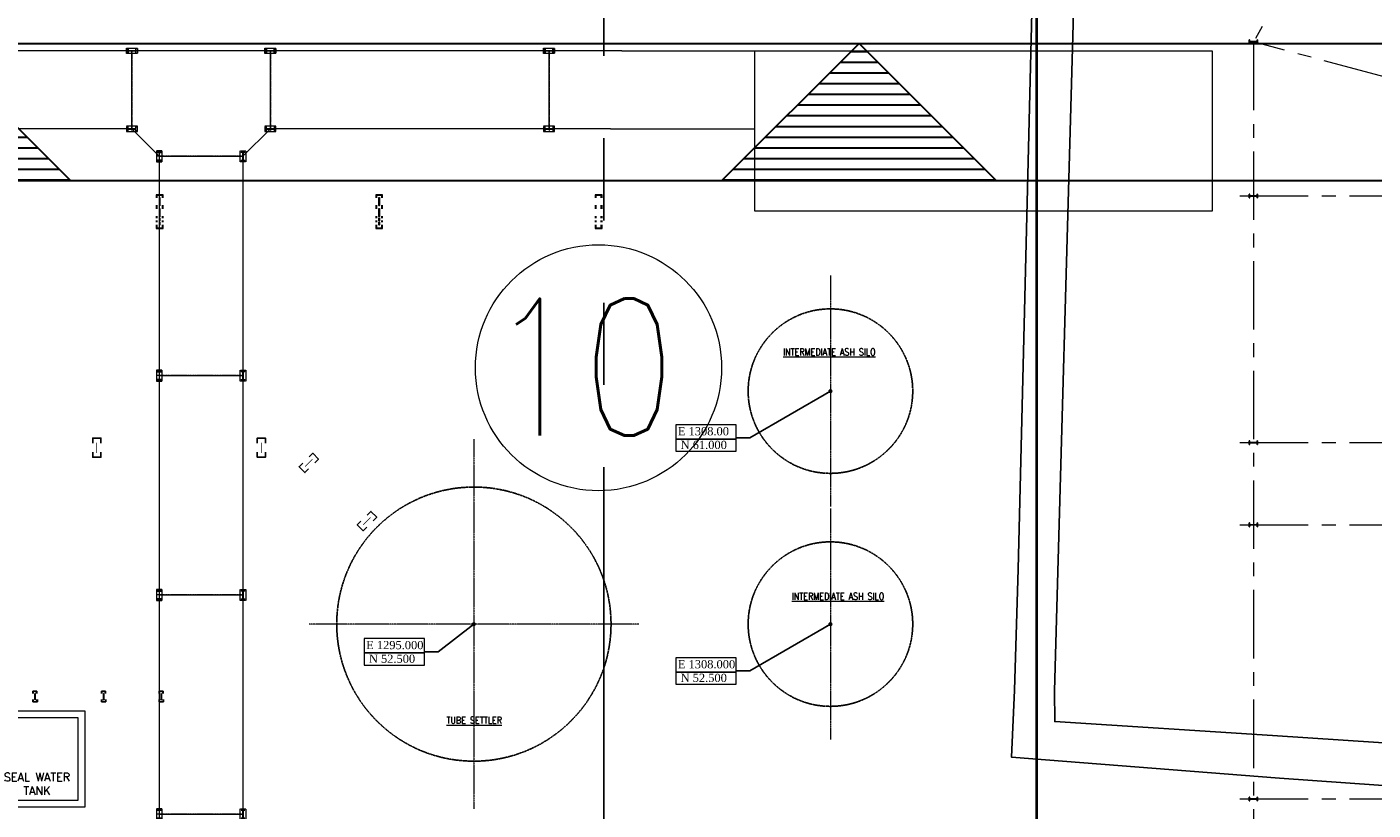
# Model space of a CAD drawing. Header units: inches. Extents: x -4968858 to -265257, y -220693 to 1871410.
# Tile 68 of 225: x -2027479 to -1978399, y 991879 to 1020451. Entities that reach past the tile are written whole.
import ezdxf

# ---------------------------------------------------------------- set-up
doc = ezdxf.new("R2010")
doc.units = ezdxf.units.IN
doc.header["$MEASUREMENT"] = 0
for name, pattern in [('CENTER', [2, 1.25, -0.25, 0.25, -0.25]), ('CENTER2', [1.125, 0.75, -0.125, 0.125, -0.125]), ('CENTERX2', [4, 2.5, -0.5, 0.5, -0.5]), ('CONTINOUS', [0]), ('DASHED', [0.75, 0.5, -0.25]), ('HIDDEN', [0.375, 0.25, -0.125]), ('PHANTOM', [2.5, 1.25, -0.25, 0.25, -0.25, 0.25, -0.25])]:
    doc.linetypes.add(name, pattern=pattern)
for name, color, linetype, lineweight in [('01_ CENTER LINE', 1, 'CENTER2', 0), ('01_Dimension', 12, 'Continuous', 13), ('01_Pipe Support', 31, 'Continuous', 13), ('13.CIVIL', 54, 'Continuous', 15), ('15. CENTER LINE', 1, 'CENTER2', 0), ('1_Leader', 1, 'Continuous', 13), ('1_Text3.5', 2, 'Continuous', 18), ('23. TEXTS', 155, 'Continuous', 9), ('2cen', 1, 'CENTER', 18), ('CABLE TRENCH', 254, 'DASHED', 0), ('COLUMN', 5, 'Continuous', 25), ('New pipe', 11, 'Continuous', 50)]:
    doc.layers.add(name, color=color, linetype=linetype, lineweight=lineweight)
for name, color, linetype in [('1', 1, 'Continuous'), ('3', 1, 'Continuous'), ('DIM', 2, 'Continuous'), ('grid-20m', 53, 'Continuous'), ('HATCH', 9, 'Continuous'), ('PR cols', 7, 'Continuous'), ('SLOPE', 20, 'Continuous'), ('UNDER GROUND CABLE LINE', 183, 'Continuous')]:
    doc.layers.add(name, color=color, linetype=linetype)
doc.styles.add('1_Romans', font='romans.shx', dxfattribs={"width": 0.85})
doc.styles.add('ROMAND', font='romans.shx', dxfattribs={"height": 250})
doc.styles.add('ROMANS', font='romans.shx', dxfattribs={"width": 0.8})
doc.styles.add('S4', font='romantic.ttf')
doc.styles.get("Standard").update_dxf_attribs({"font": 'romans.shx', "height": 1000})
doc.dimstyles.new('gen', dxfattribs={"dimscale": 75, "dimtxt": 2.25, "dimasz": 2, "dimexe": 0.75, "dimexo": 0.75, "dimgap": 0.9, "dimtad": 1, "dimdec": 0, "dimdsep": 46, "dimtxsty": 'ROMANS', "dimcen": 0, "dimclrd": 1, "dimclre": 1, "dimclrt": 3, "dimazin": 2, "dimtfac": 0.9, "dimtdec": 0, "dimtmove": 0, "dimatfit": 3, "dimfxl": 0, "dimtolj": 1, "dimarcsym": 0})

# ---------------------------------------------------------------- blocks, each defined once
blk = doc.blocks.new('600NB Pipe')
at = {"layer": 'New pipe', "color": 3, "linetype": 'HIDDEN', "ltscale": 10000, "const_width": 100}
blk.add_lwpolyline([(1315775, 2738), (1315775, 76130)], dxfattribs=at)
blk = doc.blocks.new('A$C4D8A3F78')
at = {"layer": 'UNDER GROUND CABLE LINE'}
for points in [[(44892, 117494, 219123), (44336, 124232, 219164), (43881, 146843, 219014), (24631, 148201, 218380), (14860, 148963, 218354), (14974, 151410, 218348), (15099, 155819, 218225), (15600, 176144, 217988)], [(17125, 176144, 217948), (16424, 151386, 218355), (16439, 150266, 218321), (24370, 149760, 218401), (42047, 148587, 218614), (45385, 148263, 219067), (45832, 124414, 219179), (46387, 117425, 219102)]]:
    blk.add_polyline3d(points, dxfattribs=at)
blk = doc.blocks.new('A$C210D246B')
at = {"layer": '01_ CENTER LINE'}
for p, q in [((-49969, 12372, 0), (-49969, 9418, -1)), ((-41469, 12420, 1), (-41469, 9466, 0)), ((-31969, 12420, 1), (-31969, 9466, 0)), ((-25969, 12420, 1), (-25969, 9466, 0)), ((-20919, 12420, 1), (-20919, 9466, 0)), ((-10759, 12420, 0), (-10759, 9466, -1)), ((-21915, 8566, 0), (-25069, 8566, -1)), ((-21915, 566, 0), (-25069, 566, 0)), ((-21915, -7434, 0), (-25069, -7434, 0)), ((-21915, -15434, 0), (-25069, -15434, 0))]:
    blk.add_line(p, q, dxfattribs=at)
at = {"layer": '01_Dimension'}
for p, q in [((-49969, 12364, 1), (-49969, 12372, 1)), ((-41469, 12412, 1), (-41469, 12420, 1)), ((-31969, 12412, 1), (-31969, 12420, 1)), ((-25969, 12412, 1), (-25969, 12420, 1)), ((-20919, 12412, 1), (-20919, 12420, 1)), ((-10759, 12412, 0), (-10759, 12420, 0)), ((-49969, 9522, 0), (-49969, 9514, 0)), ((-41469, 9570, 1), (-41469, 9562, 1)), ((-31969, 9570, 1), (-31969, 9562, 1)), ((-25969, 9570, 1), (-25969, 9562, 1)), ((-20919, 9570, 1), (-20919, 9562, 1)), ((-10759, 9570, 0), (-10759, 9562, 0)), ((-24965, 8566), (-24973, 8566)), ((-21923, 8566), (-21915, 8566)), ((-24965, 566, 0), (-24973, 566, 0)), ((-21923, 566, 0), (-21915, 566, 0)), ((-24965, -7434, 0), (-24973, -7434, 0)), ((-21923, -7434, 0), (-21915, -7434, 0)), ((-24965, -15434, 0), (-24973, -15434, 0)), ((-21923, -15434, 0), (-21915, -15434, 0))]:
    blk.add_line(p, q, dxfattribs=at)
at = {"layer": '01_Pipe Support'}
for p, q in [((-8109, 12416), (-49969, 12416)), ((-49969, 9518, 0), (-49969, 12368, 1)), ((-41469, 9566, 1), (-41469, 12416, 1)), ((-31969, 9566, 1), (-31969, 12416, 1)), ((-25969, 9566, 1), (-25969, 12416, 1)), ((-20919, 9566, 1), (-20919, 12416, 1)), ((-10759, 9566, 0), (-10759, 12416, 0)), ((-25969, 9566), (-49969, 9566)), ((-25969, 9566), (-24969, 8566)), ((-20919, 9566), (-21919, 8566)), ((-8518, 9566), (-20919, 9566)), ((-24969, 8566), (-21919, 8566)), ((-24969, 8566, 0), (-24969, -16921, 0)), ((-21919, 8566, 0), (-21919, -16921, 0)), ((-24969, 566, 0), (-21919, 566, 0)), ((-24969, -7434, 0), (-21919, -7434, 0)), ((-24969, -15434, 0), (-21919, -15434, 0))]:
    blk.add_line(p, q, dxfattribs=at)
at = {"layer": '01_Pipe Support', "linetype": 'CENTER2', "ltscale": 2}
for points, elevation in [([(-49769, 12268), (-50169, 12268), (-50169, 12468), (-49769, 12468)], 1), ([(-41269, 12316), (-41669, 12316), (-41669, 12516), (-41269, 12516)], 1), ([(-31769, 12316), (-32169, 12316), (-32169, 12516), (-31769, 12516)], 1), ([(-25769, 12316), (-26169, 12316), (-26169, 12516), (-25769, 12516)], 1), ([(-20719, 12316), (-21119, 12316), (-21119, 12516), (-20719, 12516)], 1), ([(-10559, 12316), (-10959, 12316), (-10959, 12516), (-10559, 12516)], 0), ([(-49769, 9618), (-50169, 9618), (-50169, 9418), (-49769, 9418)], 1), ([(-41269, 9666), (-41669, 9666), (-41669, 9466), (-41269, 9466)], 1), ([(-31769, 9666), (-32169, 9666), (-32169, 9466), (-31769, 9466)], 1), ([(-25769, 9666), (-26169, 9666), (-26169, 9466), (-25769, 9466)], 1), ([(-20719, 9666), (-21119, 9666), (-21119, 9466), (-20719, 9466)], 1), ([(-10559, 9666), (-10959, 9666), (-10959, 9466), (-10559, 9466)], 0), ([(-24869, 8366), (-24869, 8766), (-25069, 8766), (-25069, 8366)], 0), ([(-22019, 8366), (-22019, 8766), (-21819, 8766), (-21819, 8366)], 0), ([(-24869, 366), (-24869, 766), (-25069, 766), (-25069, 366)], 0), ([(-22019, 366), (-22019, 766), (-21819, 766), (-21819, 366)], 0), ([(-24869, -7634), (-24869, -7234), (-25069, -7234), (-25069, -7634)], 0), ([(-22019, -7634), (-22019, -7234), (-21819, -7234), (-21819, -7634)], 0), ([(-24869, -15634), (-24869, -15234), (-25069, -15234), (-25069, -15634)], 0), ([(-22019, -15634), (-22019, -15234), (-21819, -15234), (-21819, -15634)], 0)]:
    blk.add_lwpolyline(points, close=True, dxfattribs=dict(at, elevation=elevation))
at = {"layer": '01_Pipe Support'}
for points, elevation in [([(-49819, 12438), (-49819, 12298), (-49821, 12298, -0.373885), (-49828, 12304), (-49835, 12352, 0.373885), (-49849, 12364), (-50089, 12364, 0.373885), (-50103, 12352), (-50110, 12304, -0.373885), (-50117, 12298), (-50119, 12298), (-50119, 12438), (-50117, 12438, -0.373885), (-50110, 12432), (-50103, 12384, 0.373885), (-50089, 12372), (-49849, 12372, 0.373885), (-49835, 12384), (-49828, 12432, -0.373885), (-49821, 12438)], 1), ([(-41319, 12486), (-41319, 12346), (-41321, 12346, -0.373885), (-41328, 12352), (-41335, 12400, 0.373885), (-41349, 12412), (-41589, 12412, 0.373885), (-41603, 12400), (-41610, 12352, -0.373885), (-41617, 12346), (-41619, 12346), (-41619, 12486), (-41617, 12486, -0.373885), (-41610, 12480), (-41603, 12432, 0.373885), (-41589, 12420), (-41349, 12420, 0.373885), (-41335, 12432), (-41328, 12480, -0.373885), (-41321, 12486)], 1), ([(-31819, 12486), (-31819, 12346), (-31821, 12346, -0.373885), (-31828, 12352), (-31835, 12400, 0.373885), (-31849, 12412), (-32089, 12412, 0.373885), (-32103, 12400), (-32110, 12352, -0.373885), (-32117, 12346), (-32119, 12346), (-32119, 12486), (-32117, 12486, -0.373885), (-32110, 12480), (-32103, 12432, 0.373885), (-32089, 12420), (-31849, 12420, 0.373885), (-31835, 12432), (-31828, 12480, -0.373885), (-31821, 12486)], 1), ([(-25819, 12486), (-25819, 12346), (-25821, 12346, -0.373885), (-25828, 12352), (-25835, 12400, 0.373885), (-25849, 12412), (-26089, 12412, 0.373885), (-26103, 12400), (-26110, 12352, -0.373885), (-26117, 12346), (-26119, 12346), (-26119, 12486), (-26117, 12486, -0.373885), (-26110, 12480), (-26103, 12432, 0.373885), (-26089, 12420), (-25849, 12420, 0.373885), (-25835, 12432), (-25828, 12480, -0.373885), (-25821, 12486)], 1), ([(-20769, 12486), (-20769, 12346), (-20771, 12346, -0.373885), (-20778, 12352), (-20785, 12400, 0.373885), (-20799, 12412), (-21039, 12412, 0.373885), (-21053, 12400), (-21060, 12352, -0.373885), (-21067, 12346), (-21069, 12346), (-21069, 12486), (-21067, 12486, -0.373885), (-21060, 12480), (-21053, 12432, 0.373885), (-21039, 12420), (-20799, 12420, 0.373885), (-20785, 12432), (-20778, 12480, -0.373885), (-20771, 12486)], 1), ([(-10609, 12486), (-10609, 12346), (-10611, 12346, -0.373885), (-10618, 12352), (-10625, 12400, 0.373885), (-10639, 12412), (-10879, 12412, 0.373885), (-10893, 12400), (-10899, 12352, -0.373885), (-10906, 12346), (-10909, 12346), (-10909, 12486), (-10906, 12486, -0.373885), (-10899, 12480), (-10893, 12432, 0.373885), (-10879, 12420), (-10639, 12420, 0.373885), (-10625, 12432), (-10618, 12480, -0.373885), (-10611, 12486)], 0), ([(-49819, 9448), (-49819, 9588), (-49821, 9588, 0.373885), (-49828, 9582), (-49835, 9534, -0.373885), (-49849, 9522), (-50089, 9522, -0.373885), (-50103, 9534), (-50110, 9582, 0.373885), (-50117, 9588), (-50119, 9588), (-50119, 9448), (-50117, 9448, 0.373885), (-50110, 9454), (-50103, 9502, -0.373885), (-50089, 9514), (-49849, 9514, -0.373885), (-49835, 9502), (-49828, 9454, 0.373885), (-49821, 9448)], 1), ([(-41319, 9496), (-41319, 9636), (-41321, 9636, 0.373885), (-41328, 9630), (-41335, 9582, -0.373885), (-41349, 9570), (-41589, 9570, -0.373885), (-41603, 9582), (-41610, 9630, 0.373885), (-41617, 9636), (-41619, 9636), (-41619, 9496), (-41617, 9496, 0.373885), (-41610, 9502), (-41603, 9550, -0.373885), (-41589, 9562), (-41349, 9562, -0.373885), (-41335, 9550), (-41328, 9502, 0.373885), (-41321, 9496)], 1), ([(-31819, 9496), (-31819, 9636), (-31821, 9636, 0.373885), (-31828, 9630), (-31835, 9582, -0.373885), (-31849, 9570), (-32089, 9570, -0.373885), (-32103, 9582), (-32110, 9630, 0.373885), (-32117, 9636), (-32119, 9636), (-32119, 9496), (-32117, 9496, 0.373885), (-32110, 9502), (-32103, 9550, -0.373885), (-32089, 9562), (-31849, 9562, -0.373885), (-31835, 9550), (-31828, 9502, 0.373885), (-31821, 9496)], 1), ([(-25819, 9496), (-25819, 9636), (-25821, 9636, 0.373885), (-25828, 9630), (-25835, 9582, -0.373885), (-25849, 9570), (-26089, 9570, -0.373885), (-26103, 9582), (-26110, 9630, 0.373885), (-26117, 9636), (-26119, 9636), (-26119, 9496), (-26117, 9496, 0.373885), (-26110, 9502), (-26103, 9550, -0.373885), (-26089, 9562), (-25849, 9562, -0.373885), (-25835, 9550), (-25828, 9502, 0.373885), (-25821, 9496)], 1), ([(-20769, 9496), (-20769, 9636), (-20771, 9636, 0.373885), (-20778, 9630), (-20785, 9582, -0.373885), (-20799, 9570), (-21039, 9570, -0.373885), (-21053, 9582), (-21060, 9630, 0.373885), (-21067, 9636), (-21069, 9636), (-21069, 9496), (-21067, 9496, 0.373885), (-21060, 9502), (-21053, 9550, -0.373885), (-21039, 9562), (-20799, 9562, -0.373885), (-20785, 9550), (-20778, 9502, 0.373885), (-20771, 9496)], 1), ([(-10609, 9496), (-10609, 9636), (-10611, 9636, 0.373885), (-10618, 9630), (-10625, 9582, -0.373885), (-10639, 9570), (-10879, 9570, -0.373885), (-10893, 9582), (-10899, 9630, 0.373885), (-10906, 9636), (-10909, 9636), (-10909, 9496), (-10906, 9496, 0.373885), (-10899, 9502), (-10893, 9550, -0.373885), (-10879, 9562), (-10639, 9562, -0.373885), (-10625, 9550), (-10618, 9502, 0.373885), (-10611, 9496)], 0), ([(-25039, 8416), (-24899, 8416), (-24899, 8418, 0.373885), (-24905, 8425), (-24953, 8432, -0.373885), (-24965, 8446), (-24965, 8686, -0.373885), (-24953, 8700), (-24905, 8707, 0.373885), (-24899, 8714), (-24899, 8716), (-25039, 8716), (-25039, 8714, 0.373885), (-25033, 8707), (-24985, 8700, -0.373885), (-24973, 8686), (-24973, 8446, -0.373885), (-24985, 8432), (-25033, 8425, 0.373885), (-25039, 8418)], 0), ([(-21849, 8416), (-21989, 8416), (-21989, 8418, -0.373885), (-21983, 8425), (-21935, 8432, 0.373885), (-21923, 8446), (-21923, 8686, 0.373885), (-21935, 8700), (-21983, 8707, -0.373885), (-21989, 8714), (-21989, 8716), (-21849, 8716), (-21849, 8714, -0.373885), (-21855, 8707), (-21903, 8700, 0.373885), (-21915, 8686), (-21915, 8446, 0.373885), (-21903, 8432), (-21855, 8425, -0.373885), (-21849, 8418)], 0), ([(-25039, 416), (-24899, 416), (-24899, 418, 0.373885), (-24905, 425), (-24953, 432, -0.373885), (-24965, 446), (-24965, 686, -0.373885), (-24953, 700), (-24905, 707, 0.373885), (-24899, 714), (-24899, 716), (-25039, 716), (-25039, 714, 0.373885), (-25033, 707), (-24985, 700, -0.373885), (-24973, 686), (-24973, 446, -0.373885), (-24985, 432), (-25033, 425, 0.373885), (-25039, 418)], 0), ([(-21849, 416), (-21989, 416), (-21989, 418, -0.373885), (-21983, 425), (-21935, 432, 0.373885), (-21923, 446), (-21923, 686, 0.373885), (-21935, 700), (-21983, 707, -0.373885), (-21989, 714), (-21989, 716), (-21849, 716), (-21849, 714, -0.373885), (-21855, 707), (-21903, 700, 0.373885), (-21915, 686), (-21915, 446, 0.373885), (-21903, 432), (-21855, 425, -0.373885), (-21849, 418)], 0), ([(-25039, -7584), (-24899, -7584), (-24899, -7582, 0.373885), (-24905, -7575), (-24953, -7568, -0.373885), (-24965, -7554), (-24965, -7314, -0.373885), (-24953, -7300), (-24905, -7293, 0.373885), (-24899, -7286), (-24899, -7284), (-25039, -7284), (-25039, -7286, 0.373885), (-25033, -7293), (-24985, -7300, -0.373885), (-24973, -7314), (-24973, -7554, -0.373885), (-24985, -7568), (-25033, -7575, 0.373885), (-25039, -7582)], 0), ([(-21849, -7584), (-21989, -7584), (-21989, -7582, -0.373885), (-21983, -7575), (-21935, -7568, 0.373885), (-21923, -7554), (-21923, -7314, 0.373885), (-21935, -7300), (-21983, -7293, -0.373885), (-21989, -7286), (-21989, -7284), (-21849, -7284), (-21849, -7286, -0.373885), (-21855, -7293), (-21903, -7300, 0.373885), (-21915, -7314), (-21915, -7554, 0.373885), (-21903, -7568), (-21855, -7575, -0.373885), (-21849, -7582)], 0), ([(-25039, -15584), (-24899, -15584), (-24899, -15582, 0.373885), (-24905, -15575), (-24953, -15568, -0.373885), (-24965, -15554), (-24965, -15314, -0.373885), (-24953, -15300), (-24905, -15293, 0.373885), (-24899, -15286), (-24899, -15284), (-25039, -15284), (-25039, -15286, 0.373885), (-25033, -15293), (-24985, -15300, -0.373885), (-24973, -15314), (-24973, -15554, -0.373885), (-24985, -15568), (-25033, -15575, 0.373885), (-25039, -15582)], 0), ([(-21849, -15584), (-21989, -15584), (-21989, -15582, -0.373885), (-21983, -15575), (-21935, -15568, 0.373885), (-21923, -15554), (-21923, -15314, 0.373885), (-21935, -15300), (-21983, -15293, -0.373885), (-21989, -15286), (-21989, -15284), (-21849, -15284), (-21849, -15286, -0.373885), (-21855, -15293), (-21903, -15300, 0.373885), (-21915, -15314), (-21915, -15554, 0.373885), (-21903, -15568), (-21855, -15575, -0.373885), (-21849, -15582)], 0)]:
    blk.add_lwpolyline(points, format="xyb", close=True, dxfattribs=dict(at, elevation=elevation))
blk = doc.blocks.new('A$C3EBB7D44')
at = {"layer": 'CABLE TRENCH', "color": 251, "lineweight": 0, "ltscale": 5}
for p, q in [((-21535, 36000), (-22973, 36000)), ((-21535, 6600), (-21535, 36000)), ((2084, 6912), (2084, 14748)), ((2084, 14748), (2584, 14748)), ((2584, 6967), (2584, 14748)), ((6605, 7800), (6605, 12351)), ((6605, 12351), (6905, 12351)), ((6905, 7800), (6905, 12351)), ((8676, 7800), (8676, 12351)), ((8676, 12351), (8976, 12351)), ((8976, 7800), (8976, 12351)), ((14105, 7800), (14105, 12351)), ((14105, 12351), (14405, 12351)), ((14405, 7800), (14405, 12351)), ((16176, 7800), (16176, 12351)), ((16176, 12351), (16476, 12351)), ((16476, 7800), (16476, 12351)), ((21605, 7800), (21605, 12351)), ((21605, 12351), (21905, 12351)), ((21605, 12351), (21905, 12351)), ((21905, 7800), (21905, 12351)), ((23676, 7800), (23676, 12351)), ((23676, 12351), (23976, 12351)), ((23976, 7800), (23976, 12351)), ((4730, 7998), (4738, 8000)), ((-795, 6100), (4730, 7800)), ((25476, 7800), (4730, 7800)), ((25476, 7800), (25476, 6800)), ((-21535, 6600), (-21035, 6100)), ((-1770, 4800), (4730, 6800)), ((25476, 6800), (4730, 6800)), ((6800, 6800), (6800, 4582)), ((7100, 6800), (7100, 4582)), ((14256, 6800), (14256, 4582)), ((14556, 6800), (14556, 4582)), ((21783, 6800), (21783, 4582)), ((22083, 6800), (22083, 4589)), ((-21035, 6100), (-18855, 6100)), ((-16855, 6100), (-795, 6100)), ((-22973, 4800), (-1770, 4800)), ((6800, 4582), (7100, 4582)), ((14256, 4582), (14556, 4582)), ((21783, 4589), (22083, 4589)), ((6800, 3982), (5355, 3982)), ((5355, 3982), (5355, 3682)), ((14271, 3982), (12779, 3982)), ((12779, 3982), (12779, 3682)), ((21783, 3982), (20211, 3982)), ((20211, 3982), (20211, 3682)), ((7100, 3682), (5355, 3682)), ((7379, 3472), (7379, 3414)), ((14556, 3682), (12779, 3682)), ((22083, 3682), (20211, 3682))]:
    blk.add_line(p, q, dxfattribs=at)
blk = doc.blocks.new('A$C0EDC4585')
at = {"layer": 'SLOPE', "linetype": 'Continuous', "lineweight": 30}
h = blk.add_hatch(dxfattribs=at)
h.set_pattern_fill('ANSI31', color=256, scale=3125, angle=315, style=0)
h.set_pattern_definition([(360, (-239287.18, 981666.67), (1e-12, 390.625), [])])
h.paths.add_polyline_path([(-19449, -130000), (-24449, -125000), (-29449, -130000)])
h = blk.add_hatch(dxfattribs=at)
h.set_pattern_fill('ANSI31', color=256, scale=3125, angle=315, style=0)
h.set_pattern_definition([(360, (-205537.18, 981666.67), (1e-12, 390.625), [])])
h.paths.add_polyline_path([(14301, -130000), (9301, -125000), (4301, -130000)])
for p, q in [((-85000, -125000), (32144, -125000)), ((-80000, -130000), (33957, -130000))]:
    blk.add_line(p, q, dxfattribs=at)
for points in [[(-19449, -130000), (-24449, -125000), (-29449, -130000), (-19449, -130000)], [(14301, -130000), (9301, -125000), (4301, -130000), (14301, -130000)]]:
    blk.add_lwpolyline(points, dxfattribs=at)
blk = doc.blocks.new('FSF')
at = {"layer": '01_Pipe Support'}
for p, q in [((-39850, -89302), (-35000, -89302)), ((-35000, -95152, 0), (-35000, -89302)), ((-35000, -89302), (-18320, -89302, 0)), ((-18320, -89302), (-18320, -95152)), ((-40259, -92152), (-35000, -92152, 0)), ((-18320, -95152), (-35000, -95152))]:
    blk.add_line(p, q, dxfattribs=at)
blk = doc.blocks.new('ISMB300')
at = {"layer": '2cen', "color": 2, "ltscale": 100}
for p, q in [((-1052045, 94255), (-1051695, 94255)), ((-1051870, 94231), (-1051870, 94280))]:
    blk.add_line(p, q, dxfattribs=at)
at = {"layer": 'COLUMN', "color": 1, "ltscale": 100}
for p, q in [((-1052020, 94325), (-1052020, 94185)), ((-1052014, 94325), (-1052020, 94325)), ((-1052011, 94323), (-1052004, 94271)), ((-1052011, 94188), (-1052004, 94240)), ((-1051750, 94259), (-1051991, 94259)), ((-1051750, 94252), (-1051991, 94252)), ((-1051730, 94323), (-1051737, 94271)), ((-1051730, 94188), (-1051737, 94240)), ((-1051727, 94325), (-1051720, 94325)), ((-1051720, 94325), (-1051720, 94185)), ((-1052014, 94185), (-1052020, 94185)), ((-1051727, 94185), (-1051720, 94185))]:
    blk.add_line(p, q, dxfattribs=at)
for centre, radius, start, end in [((-1052014, 94322), 3.2, 6, 90), ((-1051991, 94272), 13, 186, 270), ((-1051991, 94239), 13, 90, 174), ((-1051750, 94272), 13, 270, 354), ((-1051750, 94239), 13, 6, 90), ((-1051727, 94322), 3.2, 90, 174), ((-1052014, 94189), 3.2, 270, 354), ((-1051727, 94189), 3.2, 186, 270)]:
    blk.add_arc(centre, radius, start, end, dxfattribs=at)
at = {"layer": 'HATCH', "color": 1}
for points in [[(-1052020, 94255), (-1052020, 94255)], [(-1051870, 94252), (-1051870, 94252)]]:
    blk.add_lwpolyline(points, close=True, dxfattribs=at)
for points in [[(-1052004, 94240), (-1052004, 94240, -0.383864)], [(-1051750, 94252), (-1051750, 94252, -0.383864)]]:
    blk.add_lwpolyline(points, format="xyb", close=True, dxfattribs=at)
blk = doc.blocks.new('PR')
at = {"layer": 'PR cols', "color": 2, "linetype": 'CENTER', "lineweight": 15, "ltscale": 2000}
for p, q in [((335500, 95538), (323680, 75065)), ((328680, 73725), (323680, 75065)), ((323680, 75065), (323680, 23940)), ((323180, 69440), (329180, 69440)), ((323180, 60440), (329180, 60440)), ((323180, 57440), (329180, 57440)), ((323180, 47440), (329180, 47440))]:
    blk.add_line(p, q, dxfattribs=at)
for p in [(1375550, -19190), (1375550, -24815), (1375550, -33815), (1375550, -36815), (1375550, -46815)]:
    blk.add_blockref('ISMB300', p)
blk = doc.blocks.new('A$C1F1B71E3')
for p, q in [((43036.4, 36404.7), (43048.4, 36404.7)), ((45536.4, 36404.7), (45548.4, 36404.7)), ((47636.4, 36404.7), (47648.4, 36404.7))]:
    blk.add_line(p, q)
for points in [[(45440.8, 45672.8), (45440.8, 45860.8), (45140.8, 45860.8), (45140.8, 45672.8)], [(51440.8, 45672.8), (51440.8, 45860.8), (51140.8, 45860.8), (51140.8, 45672.8)], [(45140.8, 45348.8), (45140.8, 45160.8), (45440.8, 45160.8), (45440.8, 45348.8)], [(51140.8, 45348.8), (51140.8, 45160.8), (51440.8, 45160.8), (51440.8, 45348.8)], [(53027.7, 45176.4), (53160.7, 45309.3), (53372.8, 45097.2), (53239.9, 44964.2)], [(53010.8, 44735.1), (52877.8, 44602.2), (52665.7, 44814.3), (52798.6, 44947.3)], [(55132.1, 42613.8), (54999.1, 42480.9), (54787, 42693), (54919.9, 42825.9)], [(55149.1, 43055), (55282, 43188), (55494.1, 42975.8), (55361.2, 42842.9)]]:
    blk.add_lwpolyline(points)
at = {"const_width": 25}
for points in [[(45290.8, 45697.8), (45290.8, 45323.8)], [(51290.8, 45697.8), (51290.8, 45323.8)], [(53151.5, 45088), (52887, 44823.5)], [(55272.8, 42966.6), (55008.3, 42702.2)]]:
    blk.add_lwpolyline(points, dxfattribs=at)
at = {"color": 8, "linetype": 'CENTERX2', "ltscale": 25}
for centre, radius in [((72038.5, 47575.4), 3000), ((59038.5, 39075.4), 5000), ((72038.5, 39075.4), 3000)]:
    blk.add_circle(centre, radius, dxfattribs=at)
at = {"layer": '1', "lineweight": -2}
for p, q in [((42959.6, 36541.3), (42959.6, 36629.3)), ((43109.6, 36629.3), (42959.6, 36629.3)), ((42962.2, 36234.5), (42962.2, 36322.3)), ((43109.6, 36541.3), (43109.6, 36629.3)), ((43123, 36234.5), (43123, 36322.3)), ((45459.6, 36541.3), (45459.6, 36629.3)), ((45609.6, 36629.3), (45459.6, 36629.3)), ((45462.2, 36234.5), (45462.2, 36322.3)), ((45609.6, 36541.3), (45609.6, 36629.3)), ((45623, 36234.5), (45623, 36322.3)), ((47559.6, 36541.3), (47559.6, 36629.3)), ((47709.6, 36629.3), (47559.6, 36629.3)), ((47562.2, 36234.5), (47562.2, 36322.3)), ((47709.6, 36541.3), (47709.6, 36629.3)), ((47723, 36234.5), (47723, 36322.3)), ((43123, 36234.5), (42962.2, 36234.5)), ((45623, 36234.5), (45462.2, 36234.5)), ((47723, 36234.5), (47562.2, 36234.5))]:
    blk.add_line(p, q, dxfattribs=at)
at = {"layer": '1', "ltscale": 200}
for p, q in [((43036.4, 36535.5), (43036.4, 36328)), ((43048.4, 36535.5), (43048.4, 36328)), ((45536.4, 36535.5), (45536.4, 36328)), ((45548.4, 36535.5), (45548.4, 36328)), ((47636.4, 36535.5), (47636.4, 36328)), ((47648.4, 36535.5), (47648.4, 36328))]:
    blk.add_line(p, q, dxfattribs=at)
at = {"layer": '1'}
for centre, start, end in [((43042.4, 36541.3), 0, 180), ((43042.4, 36322.3), 180, 0), ((45542.4, 36541.3), 0, 180), ((45542.4, 36322.3), 180, 0), ((47642.4, 36541.3), 0, 180), ((47642.4, 36322.3), 180, 0)]:
    blk.add_arc(centre, 6, start, end, dxfattribs=at)
at = {"layer": '13.CIVIL'}
for points in [[(41360.7, 32404.8), (44860.7, 32404.8), (44860.7, 35904.8), (41360.7, 35904.8)], [(41610.7, 32654.8), (44610.7, 32654.8), (44610.7, 35654.8), (41610.7, 35654.8)]]:
    blk.add_lwpolyline(points, close=True, dxfattribs=at)
at = {"layer": '15. CENTER LINE', "ltscale": 75}
for p, q in [((72038.5, 51794.1), (72038.5, 43356.6)), ((59038.5, 45825.4), (59038.5, 32325.4)), ((72038.5, 43294.1), (72038.5, 34856.6)), ((65049.1, 39075.4), (53027.9, 39075.4))]:
    blk.add_line(p, q, dxfattribs=at)
at = {"layer": '23. TEXTS'}
for points in [[(66407.3, 45380.3), (68604.5, 45380.3), (68604.5, 46350.5), (66407.3, 46350.5)], [(68604.5, 45824.7), (66407.3, 45824.7), (66407.3, 45824.7), (68604.5, 45824.7)], [(55042.3, 37578.4), (57239.5, 37578.4), (57239.5, 38548.6), (55042.3, 38548.6)], [(57239.5, 38022.8), (55042.3, 38022.8), (55042.3, 38022.8), (57239.5, 38022.8)], [(66407.3, 36880.3), (68604.5, 36880.3), (68604.5, 37850.5), (66407.3, 37850.5)], [(68604.5, 37324.7), (66407.3, 37324.7), (66407.3, 37324.7), (68604.5, 37324.7)]]:
    blk.add_lwpolyline(points, close=True, dxfattribs=at)
at = {"layer": '3', "lineweight": -2}
for p, q in [((42973, 36234.5), (42973, 36322.3)), ((42975.6, 36541.3), (42975.6, 36629.3)), ((43093.6, 36541.3), (43093.6, 36629.3)), ((43107, 36234.5), (43107, 36322.3)), ((45473, 36234.5), (45473, 36322.3)), ((45475.6, 36541.3), (45475.6, 36629.3)), ((45593.6, 36541.3), (45593.6, 36629.3)), ((45607, 36234.5), (45607, 36322.3)), ((47573, 36234.5), (47573, 36322.3)), ((47575.6, 36541.3), (47575.6, 36629.3)), ((47693.6, 36541.3), (47693.6, 36629.3)), ((47707, 36234.5), (47707, 36322.3))]:
    blk.add_line(p, q, dxfattribs=at)
at = {"layer": '01_Dimension', "color": 0}
for name, p in [('A$C210D246B', (72538.5, 47575.4)), ('A$C3EBB7D44', (38804.8, 11054.8))]:
    blk.add_blockref(name, p, dxfattribs=at)
at = {"insert": (43110.7, 33245.6), "char_height": 300, "attachment_point": 5}
blk.add_mtext('\\A1;SEAL WATER\\PTANK', dxfattribs=at)
at = {"layer": '1_Text3.5', "char_height": 250, "attachment_point": 5, "style": '1_Romans'}
for s, insert in [('\\A1;{\\LINTERMEDIATE ASH SILO }', (71999.2, 49004.6)), ('\\A1;{\\LINTERMEDIATE ASH SILO }', (72315.3, 40090.5)), ('\\A1;{\\LTUBE SETTLER}', (59049.6, 35569.4))]:
    blk.add_mtext(s, dxfattribs=dict(at, insert=insert))
at = {"layer": '23. TEXTS', "char_height": 300, "attachment_point": 7, "rotation": 359.89489, "style": 'S4'}
for s, width, insert in [('\\pt1500;E 1308.00', 17757.702, (66475.6, 45958.4)), ('N 61.000', 17812.931, (66575.1, 45460.2)), ('\\pt1500;E 1295.000', 17757.702, (55110.6, 38156.5)), ('N 52.500', 17812.931, (55210, 37658.3)), ('\\pt1500,2700;E 1308.000', 17757.702, (66475.6, 37458.4)), ('N 52.500', 17812.931, (66575.1, 36960.2))]:
    blk.add_mtext_dynamic_manual_height_columns(s, width=width, gutter_width=12.5, heights=[0], dxfattribs=dict(at, insert=insert))
at = {"layer": '1_Leader'}
for points in [[(72038.5, 47575.4), (69104.5, 45865.4), (68604.5, 45865.4)], [(59038.5, 39075.4), (57739.5, 38063.5), (57239.5, 38063.5)], [(72038.5, 39075.4), (69104.5, 37365.4), (68604.5, 37365.4)]]:
    blk.add_leader(points, dimstyle='gen', override={"dimldrblk": 'Dot'}, dxfattribs=at)
blk = doc.blocks.new('AHP BLOCK')
at = {"layer": '01_Pipe Support'}
for p, q in [((-118.63, 116.556), (-118.655, 116.581)), ((-118.538, 116.186), (-118.538, 116.475)), ((-118.523, 116.475), (-118.523, 116.186)), ((-118.43, 116.556), (-118.405, 116.581)), ((-110.63, 116.556), (-110.655, 116.581)), ((-110.538, 116.186), (-110.538, 116.475)), ((-110.523, 116.475), (-110.523, 116.186)), ((-110.43, 116.556), (-110.405, 116.581)), ((-102.63, 116.556), (-102.655, 116.581)), ((-102.43, 116.556), (-102.405, 116.581)), ((-118.538, 115.786), (-118.538, 116.075)), ((-118.523, 116.075), (-118.523, 115.786)), ((-110.538, 115.786), (-110.538, 116.075)), ((-110.523, 116.075), (-110.523, 115.786)), ((-118.63, 115.371), (-118.655, 115.346)), ((-118.538, 115.629), (-118.538, 115.733)), ((-118.538, 115.479), (-118.538, 115.583)), ((-118.523, 115.733), (-118.523, 115.629)), ((-118.523, 115.583), (-118.523, 115.479)), ((-118.43, 115.371), (-118.405, 115.346)), ((-110.63, 115.371), (-110.655, 115.346)), ((-110.538, 115.629), (-110.538, 115.733)), ((-110.538, 115.479), (-110.538, 115.583)), ((-110.523, 115.733), (-110.523, 115.629)), ((-110.523, 115.583), (-110.523, 115.479)), ((-110.43, 115.371), (-110.405, 115.346)), ((-102.63, 115.371), (-102.655, 115.346)), ((-102.43, 115.371), (-102.405, 115.346))]:
    blk.add_line(p, q, dxfattribs=at)
for points in [[(-118.405, 116.467), (-118.405, 116.581), (-118.655, 116.581), (-118.655, 116.467)], [(-118.43, 116.467), (-118.43, 116.556), (-118.63, 116.556), (-118.63, 116.467)], [(-110.405, 116.467), (-110.405, 116.581), (-110.655, 116.581), (-110.655, 116.467)], [(-110.43, 116.467), (-110.43, 116.556), (-110.63, 116.556), (-110.63, 116.467)], [(-102.405, 116.467), (-102.405, 116.581), (-102.655, 116.581), (-102.655, 116.467)], [(-102.43, 116.467), (-102.43, 116.556), (-102.63, 116.556), (-102.63, 116.467)], [(-118.655, 116.194), (-118.655, 116.067)], [(-118.63, 116.194), (-118.63, 116.067)], [(-118.43, 116.067), (-118.43, 116.194)], [(-118.405, 116.067), (-118.405, 116.194)], [(-110.655, 116.194), (-110.655, 116.067)], [(-110.63, 116.194), (-110.63, 116.067)], [(-110.43, 116.067), (-110.43, 116.194)], [(-110.405, 116.067), (-110.405, 116.194)], [(-102.655, 116.194), (-102.655, 116.067)], [(-102.63, 116.194), (-102.63, 116.067)], [(-102.43, 116.067), (-102.43, 116.194)], [(-102.405, 116.067), (-102.405, 116.194)], [(-118.655, 115.794), (-118.655, 115.725)], [(-118.655, 115.636), (-118.655, 115.575)], [(-118.655, 115.486), (-118.655, 115.44)], [(-118.655, 115.486), (-118.655, 115.346), (-118.405, 115.346), (-118.405, 115.486)], [(-118.63, 115.794), (-118.63, 115.725)], [(-118.63, 115.636), (-118.63, 115.575)], [(-118.63, 115.486), (-118.63, 115.44)], [(-118.63, 115.486), (-118.63, 115.371), (-118.43, 115.371), (-118.43, 115.486)], [(-118.43, 115.725), (-118.43, 115.794)], [(-118.43, 115.575), (-118.43, 115.636)], [(-118.43, 115.44), (-118.43, 115.486)], [(-118.405, 115.725), (-118.405, 115.794)], [(-118.405, 115.575), (-118.405, 115.636)], [(-118.405, 115.44), (-118.405, 115.486)], [(-110.655, 115.794), (-110.655, 115.725)], [(-110.655, 115.636), (-110.655, 115.575)], [(-110.655, 115.486), (-110.655, 115.44)], [(-110.655, 115.486), (-110.655, 115.346), (-110.405, 115.346), (-110.405, 115.486)], [(-110.63, 115.794), (-110.63, 115.725)], [(-110.63, 115.636), (-110.63, 115.575)], [(-110.63, 115.486), (-110.63, 115.44)], [(-110.63, 115.486), (-110.63, 115.371), (-110.43, 115.371), (-110.43, 115.486)], [(-110.43, 115.725), (-110.43, 115.794)], [(-110.43, 115.575), (-110.43, 115.636)], [(-110.43, 115.44), (-110.43, 115.486)], [(-110.405, 115.725), (-110.405, 115.794)], [(-110.405, 115.575), (-110.405, 115.636)], [(-110.405, 115.44), (-110.405, 115.486)], [(-102.655, 115.794), (-102.655, 115.725)], [(-102.655, 115.636), (-102.655, 115.575)], [(-102.655, 115.486), (-102.655, 115.44)], [(-102.655, 115.486), (-102.655, 115.346), (-102.405, 115.346), (-102.405, 115.486)], [(-102.63, 115.794), (-102.63, 115.725)], [(-102.63, 115.636), (-102.63, 115.575)], [(-102.63, 115.486), (-102.63, 115.44)], [(-102.63, 115.486), (-102.63, 115.371), (-102.43, 115.371), (-102.43, 115.486)], [(-102.43, 115.725), (-102.43, 115.794)], [(-102.43, 115.575), (-102.43, 115.636)], [(-102.43, 115.44), (-102.43, 115.486)], [(-102.405, 115.725), (-102.405, 115.794)], [(-102.405, 115.575), (-102.405, 115.636)], [(-102.405, 115.44), (-102.405, 115.486)]]:
    blk.add_lwpolyline(points, dxfattribs=at)
for centre in [(-118.53, 116.475), (-110.53, 116.475), (-118.53, 116.186), (-118.53, 116.075), (-110.53, 116.186), (-110.53, 116.075), (-118.53, 115.786), (-118.53, 115.733), (-118.53, 115.629), (-118.53, 115.583), (-118.53, 115.479), (-110.53, 115.786), (-110.53, 115.733), (-110.53, 115.629), (-110.53, 115.583), (-110.53, 115.479)]:
    blk.add_circle(centre, 0.0075, dxfattribs=at)
at = {"xscale": 0.001, "yscale": 0.001, "zscale": 0.001}
blk.add_blockref('A$C1F1B71E3', (-166.115, 61.839), dxfattribs=at)

msp = doc.modelspace()

# ---------------------------------------------------------------- linework, layer by layer
at = {"color": 7, "lineweight": 15}
msp.add_circle((-2006639.6, 1008015.6), 4487.8, dxfattribs=at)
at = {"layer": 'grid-20m', "linetype": 'PHANTOM', "ltscale": 12000}
msp.add_line((-2006442.1, 1754389.9), (-2006442.1, 635870.7), dxfattribs=at)

# ---------------------------------------------------------------- block references
at = {"color": 1, "linetype": 'CONTINOUS', "lineweight": 15, "xscale": 1000, "yscale": 1000, "zscale": 1000}
msp.add_blockref('AHP BLOCK', (-1904106.5, 897749.5), dxfattribs=at)
at = {"linetype": 'CONTINOUS', "lineweight": 15}
for name, p in [('PR', (-2306442.1, 944843.6)), ('600NB Pipe', (-3306442.1, 944843.6)), ('A$C4D8A3F78', (-2006442.1, 844843.6))]:
    msp.add_blockref(name, p, dxfattribs=at)
at = {"layer": '01_Dimension'}
msp.add_blockref('FSF', (-1965942.1, 1108881.6), dxfattribs=at)
at = {"layer": 'DIM', "color": 1, "linetype": 'CONTINOUS', "lineweight": 15}
msp.add_blockref('A$C0EDC4585', (-2006442, 1144843.6), dxfattribs=at)

# ---------------------------------------------------------------- texts
at = {"color": 7, "lineweight": 15, "style": 'ROMAND', "width": 0.8}
msp.add_text('10', height=5000, dxfattribs=at).set_placement((-2010667.4, 1005541.9))

doc.saveas('drawing.dxf')
